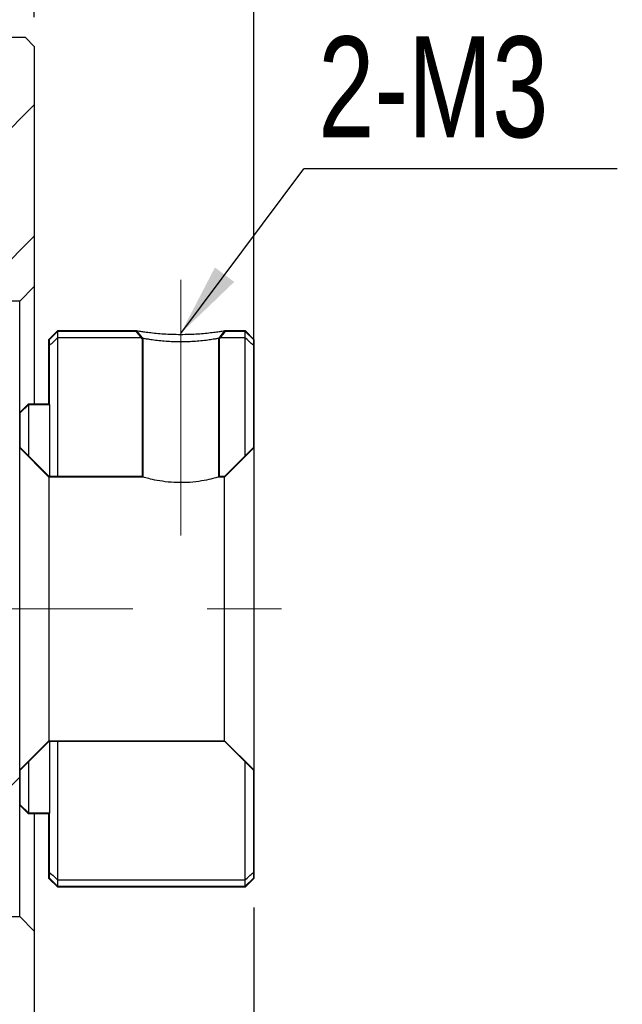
# Model space of a CAD drawing. Header units: millimetres. Extents: x 29 to 347, y 49 to 193.
# Tile 4 of 12: x 79 to 100, y 76 to 110. Entities that reach past the tile are written whole.
import ezdxf

# ---------------------------------------------------------------- set-up
doc = ezdxf.new("R2010")
doc.units = ezdxf.units.MM
doc.linetypes.add('CENTERX2', pattern=[20.32, 12.7, -2.54, 2.54, -2.54])
doc.layers.add('FORMAT', color=7, linetype='Continuous')
doc.styles.add('SLDTEXTSTYLE0', font='TXT', dxfattribs={"width": 0.75})
doc.dimstyles.new('SLDDIMSTYLE0', dxfattribs={"dimtxt": 3.5, "dimasz": 2.5, "dimexe": 0, "dimexo": 0.0625, "dimgap": 0.875, "dimtad": 1, "dimdec": 1, "dimrnd": 1e-09, "dimzin": 12, "dimdsep": 46, "dimtxsty": 'SLDTEXTSTYLE0', "dimsah": 1, "dimcen": 0.09, "dimadec": 0, "dimazin": 3, "dimtfac": 1, "dimtdec": 1, "dimtofl": 0, "dimtmove": 0, "dimatfit": 3, "dimfxl": 0, "dimfrac": 2, "dimtolj": 1, "dimtzin": 12, "dimarcsym": 0})
doc.dimstyles.new('SLDDIMSTYLE1', dxfattribs={"dimtxt": 3.5, "dimasz": 2.5, "dimexe": 0, "dimexo": 0.0625, "dimgap": 0.875, "dimtad": 1, "dimrnd": 1e-09, "dimzin": 12, "dimdsep": 46, "dimtxsty": 'SLDTEXTSTYLE0', "dimsah": 1, "dimcen": 0.09, "dimadec": 0, "dimazin": 3, "dimtfac": 1, "dimtofl": 0, "dimtmove": 0, "dimatfit": 3, "dimfxl": 0, "dimfrac": 2, "dimtolj": 1, "dimtzin": 12, "dimarcsym": 0})
doc.dimstyles.new('SLDDIMSTYLE3', dxfattribs={"dimtxt": 3.5, "dimasz": 2.5, "dimexe": 0, "dimexo": 0.0625, "dimgap": 0.875, "dimtad": 1, "dimrnd": 1e-09, "dimzin": 12, "dimdsep": 46, "dimtxsty": 'SLDTEXTSTYLE0', "dimsah": 1, "dimcen": 0.09, "dimadec": 0, "dimazin": 3, "dimtfac": 1, "dimtmove": 0, "dimatfit": 0, "dimfxl": 0, "dimfrac": 2, "dimtolj": 1, "dimtzin": 12, "dimarcsym": 0})
doc.dimstyles.new('SLDDIMSTYLE4', dxfattribs={"dimtxt": 0.18, "dimasz": 2.5, "dimexe": 0, "dimexo": 0.0625, "dimgap": 0, "dimtad": 0, "dimtih": 1, "dimtoh": 1, "dimdec": 0, "dimrnd": 1e-09, "dimzin": 0, "dimdsep": 46, "dimtxsty": 'Standard', "dimsah": 1, "dimcen": 0.09, "dimadec": 0, "dimazin": 0, "dimtfac": 2.5, "dimtdec": 0, "dimtofl": 0, "dimtmove": 0, "dimatfit": 3, "dimfxl": 0, "dimfrac": 2, "dimtolj": 1, "dimtzin": 0, "dimarcsym": 0})
doc.dimstyles.new('SLDDIMSTYLE5', dxfattribs={"dimtxt": 3.5, "dimasz": 2.5, "dimexe": 0, "dimexo": 0.0625, "dimgap": 0.875, "dimtad": 1, "dimdec": 1, "dimrnd": 1e-09, "dimzin": 12, "dimdsep": 46, "dimtxsty": 'SLDTEXTSTYLE0', "dimsah": 1, "dimcen": 0.09, "dimadec": 0, "dimazin": 3, "dimtfac": 1, "dimtdec": 1, "dimtmove": 0, "dimatfit": 0, "dimfxl": 0, "dimfrac": 2, "dimtolj": 1, "dimtzin": 12, "dimarcsym": 0})

# ---------------------------------------------------------------- blocks, each defined once
blk = doc.blocks.new('_D_7')
at = {"layer": 'FORMAT', "color": 7}
for p, q in [((69.706, 109.44), (69.706, 115.551)), ((79.706, 109.64), (79.706, 115.551)), ((69.706, 114.551), (64.206, 114.551)), ((69.706, 114.551), (79.706, 114.551)), ((79.706, 114.551), (85.206, 114.551))]:
    blk.add_line(p, q, dxfattribs=at)
for points in [[(69.706, 114.551), (67.206, 114.801), (67.206, 114.301)], [(79.706, 114.551), (82.206, 114.301), (82.206, 114.801)]]:
    blk.add_solid(points, dxfattribs=at)
at = {"layer": 'FORMAT', "color": 7, "insert": (71.761, 119.063), "char_height": 3.5, "attachment_point": 1, "style": 'SLDTEXTSTYLE0'}
blk.add_mtext('10', dxfattribs=at)
blk = doc.blocks.new('_D_8')
at = {"layer": 'FORMAT', "color": 7}
for p, q in [((52.706, 107.44), (52.706, 122.601)), ((79.706, 109.64), (79.706, 122.601)), ((52.706, 121.601), (79.706, 121.601))]:
    blk.add_line(p, q, dxfattribs=at)
for points in [[(52.706, 121.601), (55.206, 121.351), (55.206, 121.851)], [(79.706, 121.601), (77.206, 121.851), (77.206, 121.351)]]:
    blk.add_solid(points, dxfattribs=at)
at = {"layer": 'FORMAT', "color": 7, "insert": (63.802, 126.113), "char_height": 3.5, "attachment_point": 1, "style": 'SLDTEXTSTYLE0'}
blk.add_mtext('27', dxfattribs=at)
blk = doc.blocks.new('_D_9')
at = {"layer": 'FORMAT', "color": 7}
for p, q in [((79.706, 109.64), (79.706, 122.601)), ((87.206, 95.94), (87.206, 122.601)), ((79.706, 121.601), (74.206, 121.601)), ((79.706, 121.601), (87.206, 121.601)), ((87.206, 121.601), (92.706, 121.601))]:
    blk.add_line(p, q, dxfattribs=at)
for centre, start, end in [((86.326, 124.379), 153.4349, 206.5651), ((81.679, 124.379), 333.4349, 26.5651)]:
    blk.add_arc(centre, 6.212, start, end, dxfattribs=at)
for points in [[(79.706, 121.601), (77.206, 121.851), (77.206, 121.351)], [(87.206, 121.601), (89.706, 121.351), (89.706, 121.851)]]:
    blk.add_solid(points, dxfattribs=at)
at = {"layer": 'FORMAT', "color": 7, "insert": (80.77, 126.113), "char_height": 3.5, "attachment_point": 1, "style": 'SLDTEXTSTYLE0'}
blk.add_mtext('7.5', dxfattribs=at)
blk = doc.blocks.new('_D_10')
at = {"layer": 'FORMAT', "color": 7}
for p, q in [((87.206, 79.24), (87.206, 61.169)), ((57.706, 75.44), (57.706, 61.169)), ((87.206, 62.169), (57.706, 62.169))]:
    blk.add_line(p, q, dxfattribs=at)
for points in [[(57.706, 62.169), (60.206, 61.919), (60.206, 62.419)], [(87.206, 62.169), (84.706, 62.419), (84.706, 61.919)]]:
    blk.add_solid(points, dxfattribs=at)
at = {"layer": 'FORMAT', "color": 7, "insert": (69.354, 66.681), "char_height": 3.5, "attachment_point": 1, "style": 'SLDTEXTSTYLE0'}
blk.add_mtext('29.5', dxfattribs=at)
blk = doc.blocks.new('SW_NOTE_1')
at = {"layer": 'FORMAT', "color": 0}
blk.add_line((10.703, 0), (0, 0), dxfattribs=at)
at = {"layer": 'FORMAT', "color": 0, "insert": (0.497, 4.518), "char_height": 3.4396, "attachment_point": 1, "style": 'SLDTEXTSTYLE0'}
blk.add_mtext('2-M3', dxfattribs=at)

msp = doc.modelspace()

# ---------------------------------------------------------------- hatches: boundary and pattern name
at = {"linetype": 'Continuous', "lineweight": 18}
h = msp.add_hatch(dxfattribs=at)
h.set_pattern_fill('ANSI31', style=0)
h.paths.add_polyline_path([(75.7064, 102.4396), (73.8564, 102.4396), (73.5564, 102.1396), (73.5564, 99.9396), (74.0564, 99.4396), (75.5564, 99.4396), (75.5564, 99.9396), (79.2064, 99.9396), (79.7064, 100.4396), (79.7064, 108.6396), (79.4064, 108.9396), (75.7064, 108.9396)], flags=0)
h = msp.add_hatch(dxfattribs=at)
h.set_pattern_fill('ANSI32', style=0)
h.paths.add_polyline_path([(79.2064, 96.1396), (79.2064, 94.9396), (80.2064, 93.9396), (83.4064, 93.9396), (83.4064, 98.6756), (83.3864, 93.9596), (80.2147, 93.9596), (79.2264, 94.9478), (79.2264, 96.1313), (79.5147, 96.4196), (80.2264, 96.4196), (80.2264, 98.6313), (80.5147, 98.9196), (83.1894, 98.9196), (80.5064, 98.9396), (80.2064, 98.6396), (80.2064, 96.4396), (79.5064, 96.4396)], flags=0)
h = msp.add_hatch(dxfattribs=at)
h.set_pattern_fill('ANSI32', style=0)
edge = h.paths.add_edge_path(flags=0)
edge.add_spline(control_points=[(83.174, 98.9269), (83.2064, 98.8874), (83.2388, 98.848), (83.2712, 98.8086), (83.2912, 98.7843), (83.3112, 98.76), (83.3311, 98.7357), (83.3511, 98.7115), (83.371, 98.6872), (83.391, 98.6629)], knot_values=[0, 0, 0, 0, 0.0001531, 0.0001531, 0.0001531, 0.0002474, 0.0002474, 0.0002474, 0.0003417, 0.0003417, 0.0003417, 0.0003417], weights=[1, 1, 1, 1, 1, 1, 1, 1, 1, 1], degree=3, periodic=0)
edge.add_line((83.391, 98.6629), (83.1894, 98.9396))
h = msp.add_hatch(dxfattribs=at)
h.set_pattern_fill('ANSI32', style=0)
h.paths.add_polyline_path([(87.2064, 94.9396), (87.2064, 98.6396), (86.9064, 98.9396), (86.2234, 98.9396), (86.8982, 98.9196), (87.1864, 98.6313), (87.1864, 94.9478), (86.1982, 93.9596), (86.0264, 93.9596), (86.0264, 98.6756), (86.0064, 93.9396), (86.2064, 93.9396)], flags=0)
h = msp.add_hatch(dxfattribs=at)
h.set_pattern_fill('ANSI32', style=0)
edge = h.paths.add_edge_path(flags=0)
edge.add_spline(control_points=[(86.0219, 98.6629), (86.0319, 98.6751), (86.0418, 98.6872), (86.0518, 98.6993), (86.0618, 98.7115), (86.0718, 98.7236), (86.0818, 98.7357), (86.0917, 98.7479), (86.1017, 98.76), (86.1117, 98.7721), (86.1217, 98.7843), (86.1316, 98.7964), (86.1416, 98.8086), (86.1516, 98.8207), (86.1616, 98.8328), (86.1716, 98.845), (86.1815, 98.8571), (86.1915, 98.8692), (86.2015, 98.8814), (86.214, 98.8965), (86.2264, 98.9117), (86.2389, 98.9269)], knot_values=[0, 0, 0, 0, 0.0000471, 0.0000471, 0.0000471, 0.0000943, 0.0000943, 0.0000943, 0.0001414, 0.0001414, 0.0001414, 0.0001885, 0.0001885, 0.0001885, 0.0002357, 0.0002357, 0.0002357, 0.0002828, 0.0002828, 0.0002828, 0.0003417, 0.0003417, 0.0003417, 0.0003417], weights=[1, 1, 1, 1, 1, 1, 1, 1, 1, 1, 1, 1, 1, 1, 1, 1, 1, 1, 1, 1, 1, 1], degree=3, periodic=0)
edge.add_line((86.2389, 98.9269), (86.0064, 98.6756))
h = msp.add_hatch(dxfattribs=at)
h.set_pattern_fill('ANSI31', style=0)
edge = h.paths.add_edge_path(flags=0)
edge.add_line((73.7064, 95.9396), (73.7064, 94.9396))
edge.add_line((73.7064, 94.9396), (74.2064, 94.4396))
edge.add_line((74.2064, 94.4396), (78.7064, 94.4396))
edge.add_arc((78.7064, 94.9396), 0.5, 270, 360)
edge.add_line((79.2064, 94.9396), (79.2064, 95.9396))
edge.add_arc((78.7064, 95.9396), 0.5, 0, 90)
edge.add_line((78.7064, 96.4396), (74.2064, 96.4396))
edge.add_line((74.2064, 96.4396), (73.7064, 95.9396))
h = msp.add_hatch(dxfattribs=at)
h.set_pattern_fill('ANSI32', style=0)
h.paths.add_polyline_path([(80.5064, 79.9396), (86.9064, 79.9396), (87.2064, 80.2396), (87.2064, 83.9396), (86.2064, 84.9396), (80.2064, 84.9396), (79.2064, 83.9396), (79.2064, 82.7396), (79.5064, 82.4396), (80.2064, 82.4396), (80.2064, 80.2396)], flags=0)
h.paths.add_polyline_path([(87.1864, 80.2478), (86.8982, 79.9596), (80.5147, 79.9596), (80.2264, 80.2478), (80.2264, 82.4596), (79.5147, 82.4596), (79.2264, 82.7478), (79.2264, 83.9313), (80.2147, 84.9196), (86.1982, 84.9196), (87.1864, 83.9313)], flags=0)
h = msp.add_hatch(dxfattribs=at)
h.set_pattern_fill('ANSI31', style=0)
edge = h.paths.add_edge_path(flags=0)
edge.add_line((78.7064, 84.4396), (74.2064, 84.4396))
edge.add_line((74.2064, 84.4396), (73.7064, 83.9396))
edge.add_line((73.7064, 83.9396), (73.7064, 82.9396))
edge.add_line((73.7064, 82.9396), (74.2064, 82.4396))
edge.add_line((74.2064, 82.4396), (78.7064, 82.4396))
edge.add_arc((78.7064, 82.9396), 0.5, 270, 360)
edge.add_line((79.2064, 82.9396), (79.2064, 83.9396))
edge.add_arc((78.7064, 83.9396), 0.5, 0, 90)
h = msp.add_hatch(dxfattribs=at)
h.set_pattern_fill('ANSI31', style=0)
h.paths.add_polyline_path([(75.7064, 76.4396), (75.7064, 70.2396), (76.0064, 69.9396), (79.4064, 69.9396), (79.7064, 70.2396), (79.7064, 78.4396), (79.2064, 78.9396), (75.5564, 78.9396), (75.5564, 79.4396), (74.0564, 79.4396), (73.5564, 78.9396), (73.5564, 76.7396), (73.8564, 76.4396)], flags=0)

# ---------------------------------------------------------------- linework, layer by layer
at = {"color": 7, "linetype": 'Continuous', "lineweight": 25}
for p, q in [((79.4064, 108.9396), (75.7064, 108.9396)), ((79.7064, 108.6396), (79.4064, 108.9396)), ((79.7064, 108.6396), (79.7064, 100.4396)), ((79.2064, 99.9396), (79.7064, 100.4396)), ((79.7064, 100.4396), (79.7064, 96.4396)), ((79.2064, 99.9396), (75.5564, 99.9396)), ((79.2064, 96.1396), (79.2064, 99.9396)), ((80.5064, 98.9396), (80.2064, 98.6396)), ((80.5147, 98.9196), (80.2264, 98.6313)), ((80.5064, 98.9396), (83.1894, 98.9396)), ((80.5147, 98.9196), (83.1894, 98.9196)), ((80.5147, 98.701), (80.5147, 98.9196)), ((83.2041, 98.9216), (83.4168, 98.6578)), ((86.2234, 98.9396), (86.0064, 98.6756)), ((86.0064, 98.6707), (86.2042, 98.916)), ((86.2234, 98.9396), (86.9064, 98.9396)), ((86.2234, 98.9196), (86.8982, 98.9196)), ((86.8982, 98.9196), (86.8982, 98.701)), ((87.1864, 98.6313), (86.8982, 98.9196)), ((87.2064, 98.6396), (86.9064, 98.9396)), ((80.2064, 96.4396), (80.2064, 98.6396)), ((80.2264, 96.4196), (80.2264, 98.6313)), ((80.5147, 98.701), (83.382, 98.701)), ((80.5147, 93.9596), (80.5147, 98.701)), ((83.3864, 98.6756), (83.3864, 93.9596)), ((83.4064, 98.6756), (83.4064, 93.9396)), ((86.0064, 93.9396), (86.0064, 98.6756)), ((86.0264, 93.9596), (86.0264, 98.6756)), ((86.0308, 98.701), (86.8982, 98.701)), ((86.8982, 98.701), (86.8982, 94.6596)), ((87.1864, 98.6313), (87.1864, 94.9478)), ((87.2064, 98.6396), (87.2064, 94.9396)), ((79.5064, 96.4396), (79.2064, 96.1396)), ((79.2064, 94.9396), (79.2064, 96.1396)), ((79.5147, 96.4196), (79.2264, 96.1313)), ((79.5064, 96.4396), (80.2064, 96.4396)), ((79.5147, 96.4196), (80.2264, 96.4196)), ((79.5147, 94.6596), (79.5147, 96.4196)), ((80.2264, 96.4196), (80.2264, 93.9596)), ((79.2064, 95.9396), (79.2064, 94.9396)), ((79.2264, 94.9478), (79.2264, 96.1313)), ((79.2064, 94.9396), (80.2064, 93.9396)), ((79.2064, 83.9396), (79.2064, 94.9396)), ((79.2264, 94.9478), (80.2147, 93.9596)), ((86.1982, 93.9596), (87.1864, 94.9478)), ((86.2064, 93.9396), (87.2064, 94.9396)), ((87.2064, 94.9396), (87.2064, 83.9396)), ((83.4064, 93.9396), (80.2064, 93.9396)), ((80.2064, 93.9396), (80.2064, 84.9396)), ((83.3864, 93.9596), (80.2147, 93.9596)), ((86.2064, 93.9396), (86.0064, 93.9396)), ((86.1982, 93.9596), (86.0264, 93.9596)), ((86.2064, 84.9396), (86.2064, 93.9396)), ((80.2064, 84.9396), (79.2064, 83.9396)), ((80.2147, 84.9196), (79.2264, 83.9313)), ((80.2064, 84.9396), (86.2064, 84.9396)), ((80.2147, 84.9196), (86.1982, 84.9196)), ((80.2264, 84.9196), (80.2264, 82.4596)), ((80.5147, 80.1781), (80.5147, 84.9196)), ((87.1864, 83.9313), (86.1982, 84.9196)), ((87.2064, 83.9396), (86.2064, 84.9396)), ((79.5147, 82.4596), (79.5147, 84.2196)), ((86.8982, 84.2196), (86.8982, 80.1781)), ((79.2064, 82.7396), (79.2064, 83.9396)), ((79.2064, 83.9396), (79.2064, 82.9396)), ((79.2264, 82.7478), (79.2264, 83.9313)), ((87.1864, 83.9313), (87.1864, 80.2478)), ((87.2064, 83.9396), (87.2064, 80.2396)), ((79.2064, 82.7396), (79.5064, 82.4396)), ((79.2064, 78.9396), (79.2064, 82.7396)), ((79.2264, 82.7478), (79.5147, 82.4596)), ((80.2064, 82.4396), (79.5064, 82.4396)), ((80.2264, 82.4596), (79.5147, 82.4596)), ((79.7064, 82.4396), (79.7064, 78.4396)), ((80.2064, 80.2396), (80.2064, 82.4396)), ((80.2264, 80.2478), (80.2264, 82.4596)), ((80.2064, 80.2396), (80.5064, 79.9396)), ((80.2264, 80.2478), (80.5147, 79.9596)), ((80.5147, 79.9596), (80.5147, 80.1781)), ((86.8982, 80.1781), (80.5147, 80.1781)), ((86.8982, 79.9596), (87.1864, 80.2478)), ((86.8982, 80.1781), (86.8982, 79.9596)), ((86.9064, 79.9396), (87.2064, 80.2396)), ((86.9064, 79.9396), (80.5064, 79.9396)), ((86.8982, 79.9596), (80.5147, 79.9596)), ((75.5564, 78.9396), (79.2064, 78.9396)), ((79.7064, 78.4396), (79.2064, 78.9396)), ((79.7064, 78.4396), (79.7064, 70.2396))]:
    msp.add_line(p, q, dxfattribs=at)
at = {"color": 7, "linetype": 'Continuous', "lineweight": 25, "flags": 128}
for points in [[(83.391, 98.6629), (83.3311, 98.7357), (83.2712, 98.8086), (83.174, 98.9269)], [(83.4064, 98.6756), (83.3473, 98.7476), (83.2881, 98.8195), (83.1894, 98.9396)], [(86.2389, 98.9269), (86.2015, 98.8814), (86.1716, 98.845), (86.1416, 98.8086), (86.1117, 98.7721), (86.0818, 98.7357), (86.0518, 98.6993), (86.0219, 98.6629)]]:
    msp.add_lwpolyline(points, dxfattribs=at)
at = {"color": 7, "linetype": 'Continuous', "lineweight": 25}
for points, knots in [([(83.1894, 98.9396), (83.1894, 98.9396), (83.1893, 98.9396), (83.2066, 98.9361), (83.2909, 98.9217), (83.4334, 98.9005), (83.6277, 98.8754), (83.8586, 98.8494), (84.1207, 98.8276), (84.4068, 98.8135), (84.7072, 98.809), (85.0075, 98.8135), (85.2933, 98.8276), (85.5554, 98.8495), (85.7862, 98.8755), (85.9807, 98.9007), (86.122, 98.9217), (86.2089, 98.9366), (86.2185, 98.9386), (86.2234, 98.9396)], [0, 0, 0, 0, 0.0003605, 0.0647816, 0.1266313, 0.1883576, 0.2524221, 0.316237, 0.3770525, 0.4374784, 0.5001732, 0.5627549, 0.6231421, 0.6840083, 0.7479671, 0.8120009, 0.8737106, 0.9355609, 1, 1, 1, 1]), ([(83.1894, 98.9196), (83.1894, 98.9196), (83.1893, 98.9196), (83.203, 98.917), (83.2167, 98.9145)], [0, 0, 0, 0, 0.005645, 1, 1, 1, 1]), ([(80.2264, 98.4369), (80.2747, 98.4811), (80.3707, 98.5693), (80.4669, 98.6572), (80.5147, 98.701)], [0, 0, 0, 0, 0.5020449, 1, 1, 1, 1]), ([(86.0064, 98.6756), (86.0032, 98.6748), (85.9962, 98.6729), (85.9339, 98.6602), (85.8166, 98.6407), (85.6342, 98.6131), (85.4034, 98.5855), (85.1573, 98.5657), (84.9247, 98.5534), (84.7072, 98.5487), (84.4896, 98.5534), (84.257, 98.5656), (84.0108, 98.5854), (83.7797, 98.613), (83.5972, 98.6406), (83.4789, 98.6602), (83.4186, 98.6724), (83.4065, 98.6756), (83.4064, 98.6756), (83.4064, 98.6756)], [0, 0, 0, 0, 0.0508787, 0.109449, 0.1757434, 0.2497806, 0.3242922, 0.3907868, 0.4492818, 0.4998088, 0.5503528, 0.6088505, 0.6753346, 0.7498222, 0.8239235, 0.8902463, 0.948809, 0.999644, 1, 1, 1, 1]), ([(87.1864, 98.4369), (87.1382, 98.4811), (87.0421, 98.5693), (86.946, 98.6572), (86.8982, 98.701)], [0, 0, 0, 0, 0.50204411, 1, 1, 1, 1]), ([(86.0064, 93.9396), (85.9927, 93.9355), (85.9651, 93.9273), (85.7511, 93.87), (85.4315, 93.8032), (85.0233, 93.752), (84.5828, 93.7422), (84.1647, 93.7758), (83.8042, 93.8375), (83.5367, 93.9022), (83.4186, 93.936), (83.4092, 93.9387), (83.4064, 93.9396)], [0, 0, 0, 0, 0.1043851, 0.2086739, 0.3154913, 0.4244686, 0.5305662, 0.6331702, 0.7371309, 0.8450919, 0.9536381, 1, 1, 1, 1]), ([(80.2264, 80.4422), (80.2747, 80.398), (80.3707, 80.3099), (80.4669, 80.2219), (80.5147, 80.1781)], [0, 0, 0, 0, 0.5020449, 1, 1, 1, 1]), ([(86.8982, 80.1781), (86.946, 80.2219), (87.0421, 80.3099), (87.1382, 80.398), (87.1864, 80.4422)], [0, 0, 0, 0, 0.49795589, 1, 1, 1, 1])]:
    msp.add_open_spline(points, degree=3, knots=knots, dxfattribs=at)
at = {"layer": 'FORMAT', "color": 7, "linetype": 'CENTERX2', "lineweight": 18}
for p, q in [((84.7064, 91.9396), (84.7064, 100.6713)), ((50.048, 89.4396), (88.5853, 89.4396))]:
    msp.add_line(p, q, dxfattribs=at)

# ---------------------------------------------------------------- block references
at = {"layer": 'FORMAT', "color": 7}
msp.add_blockref('SW_NOTE_1', (88.9048, 104.4615), dxfattribs=at)

# ---------------------------------------------------------------- dimensions: what is measured, and where the dimension line sits
dim = msp.add_linear_dim(base=(87.2064, 121.6008), p1=(79.7064, 108.6396), p2=(87.2064, 94.9396), text='(<>)', dimstyle='SLDDIMSTYLE5', dxfattribs=at)
dim.commit()
dim.dimension.update_dxf_attribs({"geometry": '_D_9', "text_midpoint": (84.0022, 121.6008), "dimtype": 160})
for base, p1, p2, dimstyle, picture, middle in [((79.7064, 121.6008), (52.7064, 106.4396), (79.7064, 108.6396), 'SLDDIMSTYLE1', '_D_8', (66.3883, 121.6008)), ((79.7064, 114.5512), (69.7064, 108.4396), (79.7064, 108.6396), 'SLDDIMSTYLE3', '_D_7', (74.3467, 114.5512)), ((57.7064, 62.1689), (87.2064, 80.2396), (57.7064, 76.4396), 'SLDDIMSTYLE0', '_D_10', (73.8801, 62.1689))]:
    dim = msp.add_linear_dim(base=base, p1=p1, p2=p2, dimstyle=dimstyle, dxfattribs=at)
    dim.commit()
    dim.dimension.update_dxf_attribs({"geometry": picture, "text_midpoint": middle, "dimtype": 160})

# ---------------------------------------------------------------- leaders
msp.add_leader([(84.7064, 98.8444), (88.9048, 104.4615)], dimstyle='SLDDIMSTYLE4', dxfattribs=at)

doc.saveas('drawing.dxf')
